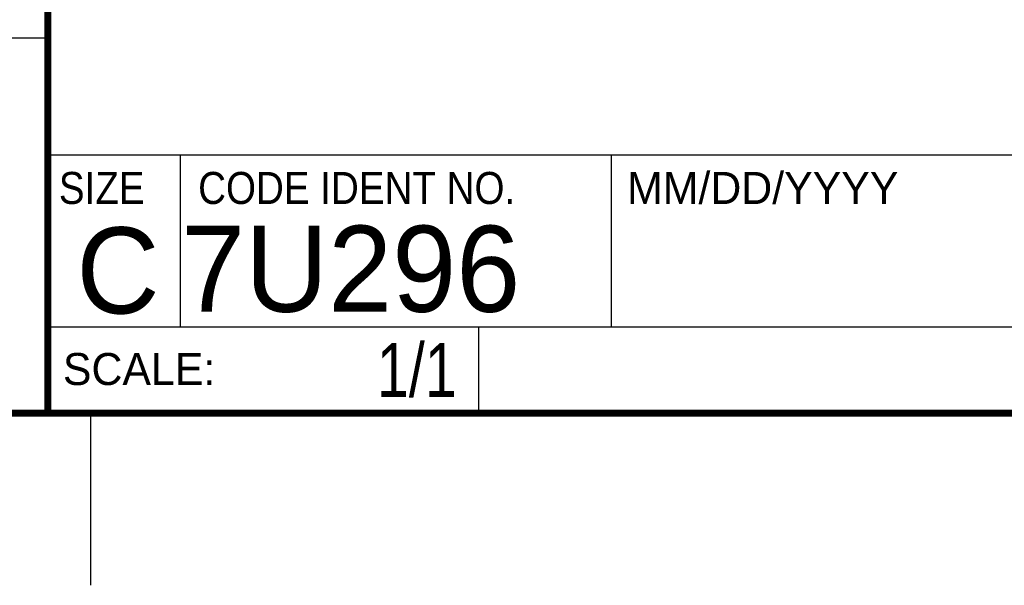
# Model space of a CAD drawing. Header units: inches. Extents: x 0 to 22, y 0 to 17.
# Tile 33 of 39: x 16.3 to 19.2, y 0 to 1.6. Entities that reach past the tile are written whole.
import ezdxf
from ezdxf.enums import TextEntityAlignment as Align

# ---------------------------------------------------------------- set-up
doc = ezdxf.new("R2010")
doc.units = ezdxf.units.IN
doc.header["$LTSCALE"] = 1.21
doc.header["$MEASUREMENT"] = 0
doc.layers.get('0').update_dxf_attribs({"linetype": 'CONTINUOUS'})
doc.styles.get("Standard").update_dxf_attribs({"font": 'txt', "width": 0.8})

msp = doc.modelspace()

# ---------------------------------------------------------------- linework, layer by layer
at = {"color": 2, "linetype": 'CONTINUOUS'}
for p, q in [((16.3737, 2.9596), (16.3737, 1.2496)), ((16.375, 1.5888), (13.61, 1.5888)), ((16.3737, 1.2496), (21.5037, 1.2496)), ((16.76, 0.75), (16.76, 1.25)), ((18.01, 1.25), (21.5, 1.25)), ((18.01, 1.25), (18.01, 0.75)), ((16.3748, 0.7501), (17.6248, 0.7501)), ((16.3748, 0.7501), (16.3748, 0.5001)), ((16.375, 0.75), (21.5, 0.75)), ((17.6248, 0.7501), (17.6248, 0.5001)), ((18.01, 0.75), (21.5, 0.75)), ((16.3748, 0.5001), (17.6248, 0.5001)), ((16.5, 0), (16.5, 0.5))]:
    msp.add_line(p, q, dxfattribs=at)
at = {"color": 7, "linetype": 'CONTINUOUS', "const_width": 0.02}
for points in [[(16.375, 2.96), (16.375, 0.5)], [(0.5, 0.5), (21.5, 0.5)]]:
    msp.add_lwpolyline(points, dxfattribs=at)

# ---------------------------------------------------------------- texts
at = {"color": 2, "linetype": 'CONTINUOUS', "width": 0.9}
for s, p in [('SIZE', (16.407, 1.1072)), ('CODE IDENT NO.', (16.8114, 1.1072))]:
    msp.add_text(s, height=0.093, dxfattribs=at).set_placement(p)
at = {"color": 2, "linetype": 'CONTINUOUS'}
for s, p in [('MM/DD/YYYY', (18.0565, 1.1072)), ('SCALE:', (16.4187, 0.5815))]:
    msp.add_text(s, height=0.093, dxfattribs=at).set_placement(p)
at = {"color": 7, "linetype": 'CONTINUOUS'}
msp.add_text('C', height=0.25, dxfattribs=at).set_placement((16.5785, 0.7893), align=Align.CENTER)
msp.add_text('7U296', height=0.25, dxfattribs=at).set_placement((16.7614, 0.7941))
at = {"color": 7, "linetype": 'CONTINUOUS', "width": 0.8}
msp.add_text('1/1', height=0.15625, dxfattribs=at).set_placement((17.5623, 0.5469), align=Align.RIGHT)

doc.saveas('drawing.dxf')
